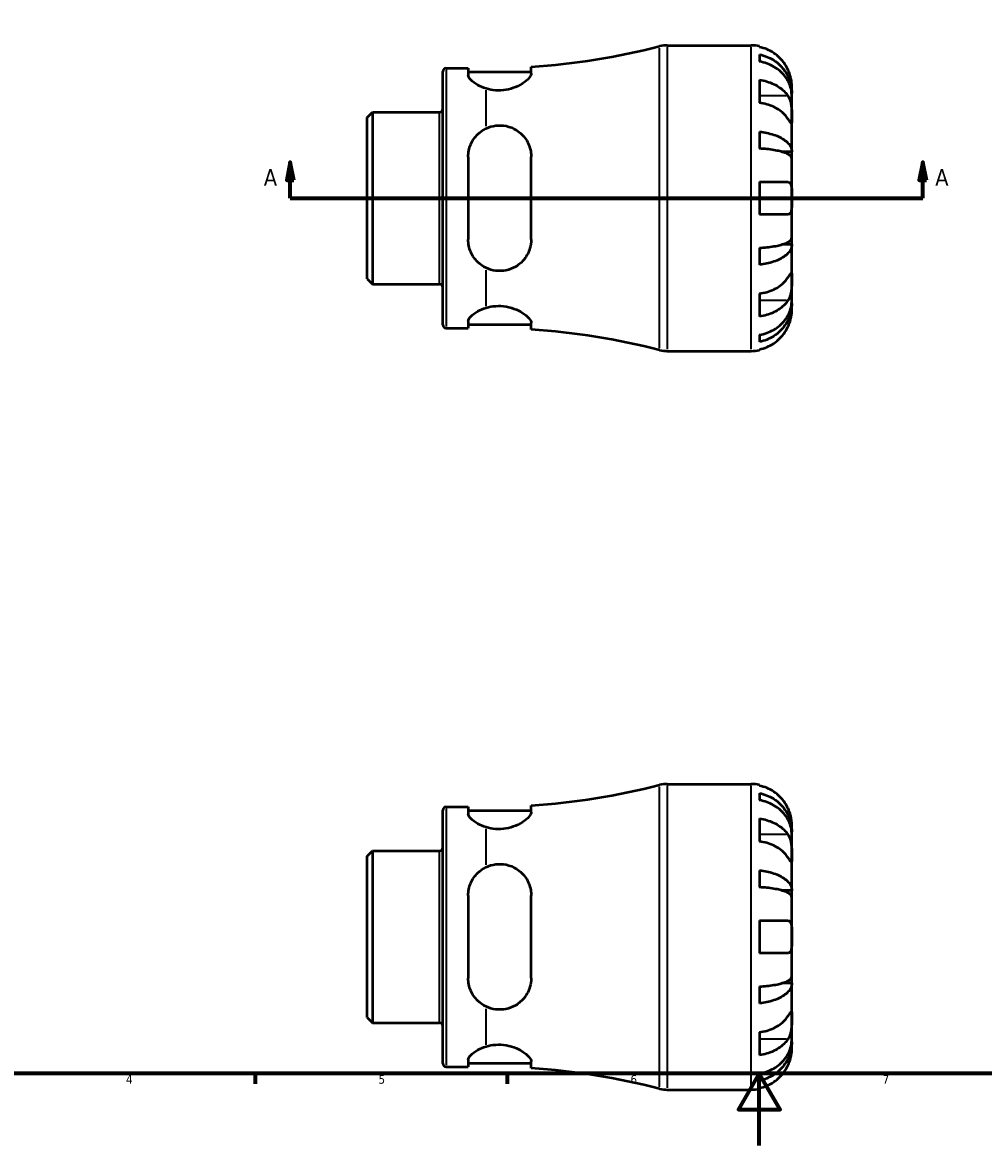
# Model space of a CAD drawing. Header units: millimetres. Extents: x -59 to 906, y -43 to 594.
# Tile 2 of 5: x 216 to 483, y 0 to 312. Entities that reach past the tile are written whole.
import ezdxf

# ---------------------------------------------------------------- set-up
doc = ezdxf.new("R2010")
doc.units = ezdxf.units.MM
for name, color, linetype, lineweight in [('Border (ANSI)', 7, 'Continuous', 70), ('Section Line (ANSI)', 7, 'Continuous', 70), ('Visible (ANSI)', 7, 'Continuous', 50), ('Visible Narrow (ANSI)', 7, 'Continuous', 35)]:
    doc.layers.add(name, color=color, linetype=linetype, lineweight=lineweight)
doc.styles.add('Label Text (ANSI)', font='tahoma.ttf')
doc.styles.add('Note Text (ANSI)', font='tahoma.ttf')

# ---------------------------------------------------------------- blocks, each defined once
blk = doc.blocks.new('Borders Default Border')
at = {"layer": 'Border (ANSI)'}
for p, q in [((280.33, 20), (280.33, 17.2)), ((350.42, 20), (350.42, 17.2))]:
    blk.add_line(p, q, dxfattribs=at)
at = {"layer": 'Border (ANSI)', "flags": 128}
for points in [[(20, 20), (20, 574), (821, 574), (821, 20), (20, 20)], [(420.5, 0), (420.5, 20), (414.73, 10), (426.27, 10), (420.5, 20)]]:
    blk.add_lwpolyline(points, dxfattribs=at)
at = {"layer": 'Border (ANSI)', "color": 5, "true_color": 0x0000ff, "char_height": 2.4, "attachment_point": 7, "style": 'Note Text (ANSI)'}
for s, insert in [('4', (244.45, 17.2)), ('5', (314.67, 17.15)), ('6', (384.69, 17.15)), ('7', (454.8, 17.2))]:
    blk.add_mtext(s, dxfattribs=dict(at, insert=insert))
blk = doc.blocks.new('2dTransSection0')
at = {"layer": 'Section Line (ANSI)', "linetype": 'Continuous'}
for p, q in [((290.12, 273.43), (289.12, 268.43)), ((290.12, 268.43), (290.12, 273.43)), ((291.12, 268.43), (290.12, 273.43)), ((465.94, 273.43), (464.94, 268.43)), ((465.94, 268.43), (465.94, 273.43)), ((466.94, 268.43), (465.94, 273.43)), ((289.12, 268.43), (291.12, 268.43)), ((290.12, 263.43), (290.12, 268.43)), ((464.94, 268.43), (466.94, 268.43)), ((465.94, 263.43), (465.94, 268.43)), ((290.12, 263.43), (298.74, 263.43)), ((457.32, 263.43), (465.94, 263.43))]:
    blk.add_line(p, q, dxfattribs=at)
at = {"layer": 'Section Line (ANSI)'}
blk.add_line((290.12, 263.43), (465.94, 263.43), dxfattribs=at)
at = {"layer": 'Section Line (ANSI)', "linetype": 'Continuous', "flags": 128}
for points in [[(291.12, 268.43), (290.12, 273.43), (289.12, 268.43), (291.12, 268.43)], [(466.94, 268.43), (465.94, 273.43), (464.94, 268.43), (466.94, 268.43)]]:
    blk.add_lwpolyline(points, dxfattribs=at)
at = {"layer": 'Section Line (ANSI)'}
for points in [[(291.12, 268.43), (290.12, 273.43), (289.12, 268.43), (291.12, 268.43)], [(466.94, 268.43), (465.94, 273.43), (464.94, 268.43), (466.94, 268.43)]]:
    blk.add_solid(points, dxfattribs=at)
at = {"layer": 'Section Line (ANSI)', "char_height": 4.57, "attachment_point": 7, "style": 'Label Text (ANSI)'}
for insert in [(282.76, 266.93), (469.41, 266.93)]:
    blk.add_mtext('A', dxfattribs=dict(at, insert=insert))

msp = doc.modelspace()

# ---------------------------------------------------------------- linework, layer by layer
at = {"layer": 'Visible (ANSI)'}
for p, q in [((394.92, 305.93), (418.28, 305.93)), ((420.53, 305.7), (420.53, 305.46)), ((420.53, 303.38), (420.53, 301.44)), ((357.08, 298.1), (357.08, 299.96)), ((332.53, 228.23), (332.53, 298.63)), ((333.46, 299.55), (339.58, 299.55)), ((339.58, 299.55), (339.58, 297.67)), ((339.58, 298.55), (357.08, 298.55)), ((420.53, 296.33), (420.53, 289.97)), ((429.53, 292.67), (429.53, 294.68)), ((429.53, 292.67), (429.5, 292.67)), ((429.53, 291.9), (429.53, 292.67)), ((429.53, 285.52), (429.53, 291.9)), ((311.53, 285.89), (312.97, 287.33)), ((312.97, 287.33), (331.61, 287.33)), ((312.97, 287.33), (312.97, 239.53)), ((311.53, 240.96), (311.53, 285.89)), ((429.53, 276.3), (429.53, 285.52)), ((420.53, 281.92), (420.53, 277.23)), ((339.58, 274.93), (339.58, 251.93)), ((357.08, 251.93), (357.08, 274.93)), ((429.53, 276.3), (426.8, 276.3)), ((429.53, 274.46), (429.53, 276.3)), ((429.53, 263.43), (429.53, 274.46)), ((420.53, 267.93), (420.53, 258.93)), ((420.53, 267.93), (428.46, 267.93)), ((429.53, 252.4), (429.53, 263.43)), ((428.46, 258.93), (420.53, 258.93)), ((429.53, 250.55), (426.8, 250.55)), ((429.53, 250.55), (429.53, 252.4)), ((429.53, 241.33), (429.53, 250.55)), ((420.53, 249.63), (420.53, 244.93)), ((311.53, 240.96), (312.97, 239.53)), ((429.53, 234.95), (429.53, 241.33)), ((312.97, 239.53), (331.61, 239.53)), ((420.53, 236.89), (420.53, 230.52)), ((429.53, 234.19), (429.53, 234.95)), ((429.53, 234.19), (429.5, 234.19)), ((429.53, 232.18), (429.53, 234.19)), ((339.58, 229.18), (339.58, 227.3)), ((339.58, 228.3), (357.08, 228.3)), ((357.08, 226.9), (357.08, 228.75)), ((333.46, 227.3), (339.58, 227.3)), ((420.53, 225.42), (420.53, 223.47)), ((394.92, 220.93), (418.28, 220.93)), ((420.53, 221.39), (420.53, 221.15)), ((394.92, 100.53), (418.28, 100.53)), ((420.53, 100.3), (420.53, 100.06)), ((420.53, 97.99), (420.53, 96.04)), ((333.46, 94.15), (339.58, 94.15)), ((339.58, 94.15), (339.58, 92.27)), ((357.08, 92.7), (357.08, 94.56)), ((332.53, 22.83), (332.53, 93.23)), ((339.58, 93.15), (357.08, 93.15)), ((420.53, 90.93), (420.53, 84.57)), ((429.53, 87.27), (429.53, 89.28)), ((429.53, 87.27), (429.5, 87.27)), ((429.53, 86.5), (429.53, 87.27)), ((429.53, 80.13), (429.53, 86.5)), ((311.53, 80.5), (312.97, 81.93)), ((312.97, 81.93), (331.61, 81.93)), ((312.97, 81.93), (312.97, 34.13)), ((311.53, 35.56), (311.53, 80.5)), ((429.53, 70.91), (429.53, 80.13)), ((420.53, 76.52), (420.53, 71.83)), ((339.58, 69.53), (339.58, 46.53)), ((357.08, 46.53), (357.08, 69.53)), ((429.53, 70.91), (426.8, 70.91)), ((429.53, 69.06), (429.53, 70.91)), ((429.53, 58.03), (429.53, 69.06)), ((420.53, 62.53), (420.53, 53.53)), ((420.53, 62.53), (428.46, 62.53)), ((429.53, 47), (429.53, 58.03)), ((428.46, 53.53), (420.53, 53.53)), ((429.53, 45.15), (429.53, 47)), ((420.53, 44.23), (420.53, 39.53)), ((429.53, 45.15), (426.8, 45.15)), ((429.53, 35.93), (429.53, 45.15)), ((311.53, 35.56), (312.97, 34.13)), ((429.53, 29.56), (429.53, 35.93)), ((312.97, 34.13), (331.61, 34.13)), ((420.53, 31.49), (420.53, 25.13)), ((429.53, 28.79), (429.5, 28.79)), ((429.53, 28.79), (429.53, 29.56)), ((429.53, 26.78), (429.53, 28.79)), ((333.46, 21.9), (339.58, 21.9)), ((339.58, 23.78), (339.58, 21.9)), ((339.58, 22.9), (357.08, 22.9)), ((357.08, 21.5), (357.08, 23.35)), ((420.53, 20.02), (420.53, 18.07)), ((420.53, 16), (420.53, 15.76)), ((394.92, 15.53), (418.28, 15.53))]:
    msp.add_line(p, q, dxfattribs=at)
for centre, radius, start, end in [((344.53, 493.37), 193.81, 273.7127, 284.4215), ((394.92, 297.43), 8.5, 90, 104.4215), ((418.28, 294.68), 11.25, 78.463, 90), ((333.46, 298.63), 0.925, 90, 180), ((331.61, 288.25), 0.925, 270, 0), ((331.61, 238.6), 0.925, 0, 90), ((333.46, 228.23), 0.925, 180, 270), ((344.53, 33.49), 193.81, 75.5785, 86.2873), ((394.92, 229.43), 8.5, 255.5785, 270), ((418.28, 232.18), 11.25, 270, 281.537), ((344.53, 287.97), 193.81, 273.7127, 284.4215), ((394.92, 92.03), 8.5, 90, 104.4215), ((418.28, 89.28), 11.25, 78.463, 90), ((333.46, 93.23), 0.925, 90, 180), ((331.61, 82.86), 0.925, 270, 0), ((331.61, 33.2), 0.925, 0, 90), ((333.46, 22.83), 0.925, 180, 270), ((344.53, -171.91), 193.81, 75.5785, 86.2873), ((394.92, 24.03), 8.5, 255.5785, 270), ((418.28, 26.78), 11.25, 270, 281.537)]:
    msp.add_arc(centre, radius, start, end, dxfattribs=at)
for points, knots in [([(428.46, 299.18), (428.23, 299.68), (427.95, 300.19), (427.21, 301.3), (426.72, 301.89), (425.73, 302.88), (425.15, 303.37), (423.89, 304.21), (423.22, 304.56), (421.95, 305.09), (421.25, 305.31), (420.53, 305.46)], [5.5022719, 5.5022719, 5.5022719, 5.5022719, 5.6617261, 5.6617261, 5.8711132, 5.8711132, 6.0795138, 6.0795138, 6.2879145, 6.2879145, 6.4900758, 6.4900758, 6.4900758, 6.4900758]), ([(420.53, 303.38), (421.25, 303.24), (421.96, 303.03), (423.22, 302.52), (423.9, 302.17), (425.15, 301.36), (425.74, 300.89), (426.72, 299.93), (427.21, 299.36), (428.05, 298.14), (428.41, 297.49), (428.94, 296.24), (429.17, 295.53), (429.46, 294.08), (429.53, 293.34), (429.53, 292.67)], [0.213434, 0.213434, 0.213434, 0.213434, 0.41601, 0.41601, 0.624348, 0.624348, 0.832687, 0.832687, 1.041572, 1.041572, 1.250457, 1.250457, 1.460128, 1.460128, 1.669799, 1.669799, 1.669799, 1.669799]), ([(429.53, 291.9), (429.53, 292.5), (429.46, 293.16), (429.17, 294.45), (428.94, 295.08), (428.41, 296.19), (428.05, 296.77), (427.21, 297.86), (426.72, 298.37), (425.74, 299.22), (425.15, 299.64), (423.9, 300.36), (423.22, 300.67), (421.96, 301.12), (421.25, 301.31), (420.53, 301.44)], [5.016117, 5.016117, 5.016117, 5.016117, 5.225788, 5.225788, 5.435459, 5.435459, 5.644344, 5.644344, 5.853229, 5.853229, 6.061567, 6.061567, 6.269906, 6.269906, 6.472482, 6.472482, 6.472482, 6.472482]), ([(344.53, 293.91), (343.67, 294.18), (342.9, 294.52), (341.45, 295.3), (340.76, 295.82), (339.82, 296.81), (339.58, 297.29), (339.58, 297.67)], [0.383727, 0.383727, 0.383727, 0.383727, 0.665403, 0.665403, 1.028814, 1.028814, 1.392226, 1.392226, 1.392226, 1.392226]), ([(357.08, 298.1), (357.08, 298.08), (357.08, 298.06), (357.06, 297.79), (356.95, 297.5), (356.43, 296.71), (355.9, 296.19), (354.52, 295.18), (353.67, 294.7), (351.89, 293.98), (351, 293.71), (349.13, 293.4), (348.2, 293.35), (346.3, 293.47), (345.38, 293.65), (344.53, 293.91)], [-1.861018, -1.861018, -1.861018, -1.861018, -1.843071, -1.843071, -1.602839, -1.602839, -1.229482, -1.229482, -0.87039, -0.87039, -0.574895, -0.574895, -0.293318, -0.293318, 0, 0, 0, 0]), ([(429.53, 294.68), (429.53, 294.68), (429.53, 294.74), (429.53, 294.99), (429.52, 295.21), (429.47, 295.77), (429.43, 296.09), (429.3, 296.77), (429.22, 297.11), (429.04, 297.7), (428.97, 297.93), (428.81, 298.37), (428.73, 298.58), (428.58, 298.92), (428.52, 299.05), (428.46, 299.18)], [0, 0, 0, 0, 0.1255823, 0.1255823, 0.2775869, 0.2775869, 0.4156583, 0.4156583, 0.5355886, 0.5355886, 0.6106285, 0.6106285, 0.6783071, 0.6783071, 0.7205994, 0.7205994, 0.7205994, 0.7205994]), ([(420.53, 296.33), (421.25, 296.23), (421.95, 296.07), (423.22, 295.7), (423.89, 295.45), (425.15, 294.85), (425.73, 294.5), (426.72, 293.81), (427.21, 293.39), (427.95, 292.6), (428.23, 292.24), (428.46, 291.89)], [0.2134384, 0.2134384, 0.2134384, 0.2134384, 0.4155998, 0.4155998, 0.6240004, 0.6240004, 0.8324011, 0.8324011, 1.0417882, 1.0417882, 1.2012424, 1.2012424, 1.2012424, 1.2012424]), ([(428.46, 291.89), (428.52, 291.8), (428.58, 291.71), (428.76, 291.39), (428.87, 291.15), (429.07, 290.61), (429.15, 290.32), (429.33, 289.57), (429.39, 289.11), (429.5, 288.08), (429.52, 287.52), (429.53, 286.45), (429.53, 285.95), (429.53, 285.52)], [-0.7247441, -0.7247441, -0.7247441, -0.7247441, -0.6829269, -0.6829269, -0.5894676, -0.5894676, -0.4901439, -0.4901439, -0.3493352, -0.3493352, -0.178565, -0.178565, 0, 0, 0, 0]), ([(428.46, 285.52), (428.23, 285.88), (427.95, 286.24), (427.21, 287.03), (426.72, 287.44), (425.73, 288.14), (425.15, 288.49), (423.89, 289.08), (423.22, 289.33), (421.95, 289.71), (421.25, 289.86), (420.53, 289.97)], [5.5022719, 5.5022719, 5.5022719, 5.5022719, 5.6617261, 5.6617261, 5.8711132, 5.8711132, 6.0795138, 6.0795138, 6.2879145, 6.2879145, 6.4900758, 6.4900758, 6.4900758, 6.4900758]), ([(429.53, 285.52), (429.53, 285.28), (429.53, 285.07), (429.53, 284.7), (429.53, 284.54), (429.51, 284.28), (429.48, 284.2), (429.38, 284.21), (429.31, 284.29), (429.13, 284.53), (429.04, 284.65), (428.84, 284.96), (428.73, 285.13), (428.56, 285.38), (428.51, 285.45), (428.46, 285.52)], [0, 0, 0, 0, 0.1023049, 0.1023049, 0.2116531, 0.2116531, 0.3586874, 0.3586874, 0.4986154, 0.4986154, 0.596139, 0.596139, 0.690343, 0.690343, 0.7235503, 0.7235503, 0.7235503, 0.7235503]), ([(339.58, 274.93), (339.58, 276.08), (339.82, 277.28), (340.76, 279.47), (341.45, 280.45), (342.9, 281.84), (343.67, 282.39), (344.53, 282.81)], [1.336609, 1.336609, 1.336609, 1.336609, 1.700021, 1.700021, 2.063432, 2.063432, 2.345108, 2.345108, 2.345108, 2.345108]), ([(344.53, 282.81), (345.38, 283.22), (346.3, 283.49), (348.22, 283.73), (349.17, 283.69), (351.13, 283.29), (352.1, 282.89), (354.02, 281.7), (354.91, 280.83), (356.27, 278.8), (356.75, 277.63), (357.04, 275.91), (357.08, 275.42), (357.08, 274.93)], [-2.069307, -2.069307, -2.069307, -2.069307, -1.774772, -1.774772, -1.487372, -1.487372, -1.162839, -1.162839, -0.762887, -0.762887, -0.357745, -0.357745, -0.200978, -0.200978, -0.200978, -0.200978]), ([(420.53, 281.92), (421.25, 281.85), (421.96, 281.73), (423.22, 281.47), (423.9, 281.29), (425.15, 280.86), (425.74, 280.61), (426.72, 280.11), (427.21, 279.82), (428.05, 279.17), (428.41, 278.83), (428.94, 278.18), (429.17, 277.8), (429.46, 277.05), (429.53, 276.66), (429.53, 276.3)], [0.213434, 0.213434, 0.213434, 0.213434, 0.41601, 0.41601, 0.624348, 0.624348, 0.832687, 0.832687, 1.041572, 1.041572, 1.250457, 1.250457, 1.460128, 1.460128, 1.669799, 1.669799, 1.669799, 1.669799]), ([(429.53, 274.46), (429.53, 274.63), (429.46, 274.82), (429.17, 275.2), (428.94, 275.38), (428.41, 275.7), (428.05, 275.87), (427.21, 276.19), (426.72, 276.34), (425.74, 276.58), (425.15, 276.7), (423.9, 276.92), (423.22, 277), (421.96, 277.14), (421.25, 277.19), (420.53, 277.23)], [5.016117, 5.016117, 5.016117, 5.016117, 5.225788, 5.225788, 5.435459, 5.435459, 5.644344, 5.644344, 5.853229, 5.853229, 6.061567, 6.061567, 6.269906, 6.269906, 6.472482, 6.472482, 6.472482, 6.472482]), ([(428.46, 267.93), (428.54, 267.93), (428.61, 267.92), (428.78, 267.88), (428.88, 267.82), (429.07, 267.66), (429.15, 267.55), (429.32, 267.19), (429.39, 266.9), (429.5, 266.16), (429.52, 265.68), (429.53, 264.61), (429.53, 264.02), (429.53, 263.43)], [-0.7196887, -0.7196887, -0.7196887, -0.7196887, -0.6691335, -0.6691335, -0.5844829, -0.5844829, -0.490085, -0.490085, -0.3476599, -0.3476599, -0.1782767, -0.1782767, 0, 0, 0, 0]), ([(429.53, 263.43), (429.53, 263.03), (429.53, 262.63), (429.53, 261.81), (429.52, 261.41), (429.48, 260.54), (429.43, 260.12), (429.28, 259.56), (429.2, 259.38), (429.02, 259.14), (428.93, 259.07), (428.73, 258.96), (428.61, 258.93), (428.48, 258.93), (428.47, 258.93), (428.46, 258.93)], [-3.126213, -3.126213, -3.126213, -3.126213, -3.0059213, -3.0059213, -2.8729567, -2.8729567, -2.6978937, -2.6978937, -2.583387, -2.583387, -2.4954757, -2.4954757, -2.4031024, -2.4031024, -2.3983168, -2.3983168, -2.3983168, -2.3983168]), ([(344.53, 244.05), (343.67, 244.46), (342.9, 245.01), (341.45, 246.4), (340.76, 247.39), (339.82, 249.58), (339.58, 250.78), (339.58, 251.93)], [0.383727, 0.383727, 0.383727, 0.383727, 0.665403, 0.665403, 1.028814, 1.028814, 1.392226, 1.392226, 1.392226, 1.392226]), ([(357.08, 251.93), (357.08, 251.87), (357.08, 251.81), (357.06, 250.99), (356.95, 250.25), (356.43, 248.42), (355.9, 247.39), (354.52, 245.64), (353.67, 244.91), (351.89, 243.88), (351, 243.54), (349.13, 243.17), (348.2, 243.13), (346.3, 243.36), (345.38, 243.64), (344.53, 244.05)], [-1.86109, -1.86109, -1.86109, -1.86109, -1.843104, -1.843104, -1.602825, -1.602825, -1.229474, -1.229474, -0.870399, -0.870399, -0.574914, -0.574914, -0.293334, -0.293334, -0.000071, -0.000071, -0.000071, -0.000071]), ([(420.53, 249.63), (421.25, 249.66), (421.96, 249.72), (423.22, 249.85), (423.9, 249.94), (425.15, 250.15), (425.74, 250.27), (426.72, 250.52), (427.21, 250.67), (428.05, 250.98), (428.41, 251.15), (428.94, 251.47), (429.17, 251.66), (429.46, 252.03), (429.53, 252.22), (429.53, 252.4)], [0.213434, 0.213434, 0.213434, 0.213434, 0.41601, 0.41601, 0.624348, 0.624348, 0.832687, 0.832687, 1.041572, 1.041572, 1.250457, 1.250457, 1.460128, 1.460128, 1.669799, 1.669799, 1.669799, 1.669799]), ([(429.53, 250.55), (429.53, 250.2), (429.46, 249.81), (429.17, 249.05), (428.94, 248.68), (428.41, 248.02), (428.05, 247.68), (427.21, 247.04), (426.72, 246.74), (425.74, 246.24), (425.15, 245.99), (423.9, 245.57), (423.22, 245.39), (421.96, 245.12), (421.25, 245.01), (420.53, 244.93)], [5.016117, 5.016117, 5.016117, 5.016117, 5.225788, 5.225788, 5.435459, 5.435459, 5.644344, 5.644344, 5.853229, 5.853229, 6.061567, 6.061567, 6.269906, 6.269906, 6.472482, 6.472482, 6.472482, 6.472482]), ([(420.53, 236.89), (421.25, 236.99), (421.95, 237.15), (423.22, 237.52), (423.89, 237.77), (425.15, 238.37), (425.73, 238.71), (426.72, 239.41), (427.21, 239.83), (427.95, 240.62), (428.23, 240.98), (428.46, 241.33)], [0.2134384, 0.2134384, 0.2134384, 0.2134384, 0.4155998, 0.4155998, 0.6240004, 0.6240004, 0.8324011, 0.8324011, 1.0417882, 1.0417882, 1.2012424, 1.2012424, 1.2012424, 1.2012424]), ([(428.46, 241.33), (428.52, 241.42), (428.58, 241.51), (428.76, 241.77), (428.87, 241.94), (429.07, 242.24), (429.15, 242.36), (429.33, 242.59), (429.39, 242.65), (429.5, 242.64), (429.52, 242.53), (429.53, 242.08), (429.53, 241.75), (429.53, 241.33)], [-0.7247441, -0.7247441, -0.7247441, -0.7247441, -0.6829269, -0.6829269, -0.5894676, -0.5894676, -0.4901439, -0.4901439, -0.3493352, -0.3493352, -0.178565, -0.178565, 0, 0, 0, 0]), ([(429.53, 241.33), (429.53, 241.09), (429.53, 240.82), (429.53, 240.22), (429.53, 239.89), (429.51, 239.08), (429.48, 238.59), (429.38, 237.64), (429.31, 237.19), (429.13, 236.45), (429.04, 236.17), (428.84, 235.64), (428.73, 235.4), (428.56, 235.11), (428.51, 235.04), (428.46, 234.97)], [0, 0, 0, 0, 0.1023049, 0.1023049, 0.2116531, 0.2116531, 0.3586874, 0.3586874, 0.4986154, 0.4986154, 0.596139, 0.596139, 0.690343, 0.690343, 0.7235503, 0.7235503, 0.7235503, 0.7235503]), ([(428.46, 234.97), (428.23, 234.61), (427.95, 234.25), (427.21, 233.46), (426.72, 233.05), (425.73, 232.35), (425.15, 232), (423.89, 231.41), (423.22, 231.16), (421.95, 230.79), (421.25, 230.63), (420.53, 230.52)], [5.5022719, 5.5022719, 5.5022719, 5.5022719, 5.6617261, 5.6617261, 5.8711132, 5.8711132, 6.0795138, 6.0795138, 6.2879145, 6.2879145, 6.4900758, 6.4900758, 6.4900758, 6.4900758]), ([(420.53, 225.42), (421.25, 225.54), (421.96, 225.73), (423.22, 226.19), (423.9, 226.49), (425.15, 227.22), (425.74, 227.64), (426.72, 228.49), (427.21, 228.99), (428.05, 230.08), (428.41, 230.66), (428.94, 231.77), (429.17, 232.41), (429.46, 233.69), (429.53, 234.35), (429.53, 234.95)], [0.213434, 0.213434, 0.213434, 0.213434, 0.41601, 0.41601, 0.624348, 0.624348, 0.832687, 0.832687, 1.041572, 1.041572, 1.250457, 1.250457, 1.460128, 1.460128, 1.669799, 1.669799, 1.669799, 1.669799]), ([(339.58, 229.18), (339.58, 229.57), (339.82, 230.04), (340.76, 231.04), (341.45, 231.55), (342.9, 232.34), (343.67, 232.68), (344.53, 232.94)], [1.336609, 1.336609, 1.336609, 1.336609, 1.700021, 1.700021, 2.063432, 2.063432, 2.345108, 2.345108, 2.345108, 2.345108]), ([(344.53, 232.94), (345.38, 233.2), (346.3, 233.38), (348.22, 233.51), (349.17, 233.45), (351.13, 233.12), (352.1, 232.81), (354.02, 231.99), (354.91, 231.43), (356.27, 230.33), (356.75, 229.77), (357.04, 229.09), (357.08, 228.92), (357.08, 228.75)], [-2.069307, -2.069307, -2.069307, -2.069307, -1.774772, -1.774772, -1.487372, -1.487372, -1.162839, -1.162839, -0.762887, -0.762887, -0.357745, -0.357745, -0.200978, -0.200978, -0.200978, -0.200978]), ([(429.53, 234.19), (429.53, 233.51), (429.46, 232.77), (429.17, 231.33), (428.94, 230.62), (428.41, 229.37), (428.05, 228.71), (427.21, 227.49), (426.72, 226.92), (425.74, 225.97), (425.15, 225.5), (423.9, 224.68), (423.22, 224.34), (421.96, 223.83), (421.25, 223.61), (420.53, 223.47)], [5.016117, 5.016117, 5.016117, 5.016117, 5.225788, 5.225788, 5.435459, 5.435459, 5.644344, 5.644344, 5.853229, 5.853229, 6.061567, 6.061567, 6.269906, 6.269906, 6.472482, 6.472482, 6.472482, 6.472482]), ([(428.46, 227.68), (428.54, 227.83), (428.61, 227.99), (428.78, 228.41), (428.88, 228.67), (429.07, 229.22), (429.15, 229.51), (429.32, 230.2), (429.39, 230.57), (429.5, 231.3), (429.52, 231.61), (429.53, 232.06), (429.53, 232.18), (429.53, 232.18)], [-0.7196887, -0.7196887, -0.7196887, -0.7196887, -0.6691335, -0.6691335, -0.5844829, -0.5844829, -0.490085, -0.490085, -0.3476599, -0.3476599, -0.1782767, -0.1782767, 0, 0, 0, 0]), ([(420.53, 221.39), (421.25, 221.54), (421.95, 221.76), (423.22, 222.29), (423.89, 222.64), (425.15, 223.49), (425.73, 223.98), (426.72, 224.96), (427.21, 225.55), (427.95, 226.67), (428.23, 227.18), (428.46, 227.68)], [0.2134384, 0.2134384, 0.2134384, 0.2134384, 0.4155998, 0.4155998, 0.6240004, 0.6240004, 0.8324011, 0.8324011, 1.0417882, 1.0417882, 1.2012424, 1.2012424, 1.2012424, 1.2012424]), ([(428.46, 93.78), (428.23, 94.28), (427.95, 94.79), (427.21, 95.9), (426.72, 96.49), (425.73, 97.48), (425.15, 97.97), (423.89, 98.81), (423.22, 99.17), (421.95, 99.69), (421.25, 99.91), (420.53, 100.06)], [5.5022719, 5.5022719, 5.5022719, 5.5022719, 5.6617261, 5.6617261, 5.8711132, 5.8711132, 6.0795138, 6.0795138, 6.2879145, 6.2879145, 6.4900758, 6.4900758, 6.4900758, 6.4900758]), ([(420.53, 97.99), (421.25, 97.84), (421.96, 97.63), (423.22, 97.12), (423.9, 96.78), (425.15, 95.96), (425.74, 95.49), (426.72, 94.53), (427.21, 93.97), (428.05, 92.74), (428.41, 92.09), (428.94, 90.84), (429.17, 90.13), (429.46, 88.68), (429.53, 87.94), (429.53, 87.27)], [0.213434, 0.213434, 0.213434, 0.213434, 0.41601, 0.41601, 0.624348, 0.624348, 0.832687, 0.832687, 1.041572, 1.041572, 1.250457, 1.250457, 1.460128, 1.460128, 1.669799, 1.669799, 1.669799, 1.669799]), ([(429.53, 86.5), (429.53, 87.1), (429.46, 87.76), (429.17, 89.05), (428.94, 89.68), (428.41, 90.79), (428.05, 91.38), (427.21, 92.46), (426.72, 92.97), (425.74, 93.82), (425.15, 94.24), (423.9, 94.96), (423.22, 95.27), (421.96, 95.72), (421.25, 95.91), (420.53, 96.04)], [5.016117, 5.016117, 5.016117, 5.016117, 5.225788, 5.225788, 5.435459, 5.435459, 5.644344, 5.644344, 5.853229, 5.853229, 6.061567, 6.061567, 6.269906, 6.269906, 6.472482, 6.472482, 6.472482, 6.472482]), ([(429.53, 89.28), (429.53, 89.28), (429.53, 89.33), (429.53, 89.55), (429.52, 89.73), (429.48, 90.28), (429.43, 90.68), (429.28, 91.44), (429.2, 91.77), (429.02, 92.37), (428.93, 92.63), (428.73, 93.18), (428.61, 93.46), (428.48, 93.75), (428.47, 93.76), (428.46, 93.78)], [-3.126213, -3.126213, -3.126213, -3.126213, -3.0059213, -3.0059213, -2.8729567, -2.8729567, -2.6978937, -2.6978937, -2.583387, -2.583387, -2.4954757, -2.4954757, -2.4031024, -2.4031024, -2.3983168, -2.3983168, -2.3983168, -2.3983168]), ([(344.53, 88.51), (343.67, 88.78), (342.9, 89.12), (341.45, 89.9), (340.76, 90.42), (339.82, 91.42), (339.58, 91.89), (339.58, 92.27)], [0.383727, 0.383727, 0.383727, 0.383727, 0.665403, 0.665403, 1.028814, 1.028814, 1.392226, 1.392226, 1.392226, 1.392226]), ([(357.08, 92.7), (357.08, 92.68), (357.08, 92.67), (357.06, 92.39), (356.95, 92.1), (356.43, 91.31), (355.9, 90.79), (354.52, 89.78), (353.67, 89.3), (351.89, 88.58), (351, 88.31), (349.13, 88), (348.2, 87.95), (346.3, 88.07), (345.38, 88.25), (344.53, 88.51)], [-1.86109, -1.86109, -1.86109, -1.86109, -1.843104, -1.843104, -1.602825, -1.602825, -1.229474, -1.229474, -0.870399, -0.870399, -0.574914, -0.574914, -0.293334, -0.293334, -0.000071, -0.000071, -0.000071, -0.000071]), ([(420.53, 90.93), (421.25, 90.83), (421.95, 90.67), (423.22, 90.3), (423.89, 90.05), (425.15, 89.45), (425.73, 89.11), (426.72, 88.41), (427.21, 87.99), (427.95, 87.2), (428.23, 86.84), (428.46, 86.49)], [0.2134384, 0.2134384, 0.2134384, 0.2134384, 0.4155998, 0.4155998, 0.6240004, 0.6240004, 0.8324011, 0.8324011, 1.0417882, 1.0417882, 1.2012424, 1.2012424, 1.2012424, 1.2012424]), ([(428.46, 80.13), (428.23, 80.48), (427.95, 80.84), (427.21, 81.63), (426.72, 82.04), (425.73, 82.74), (425.15, 83.09), (423.89, 83.68), (423.22, 83.94), (421.95, 84.31), (421.25, 84.46), (420.53, 84.57)], [5.5022719, 5.5022719, 5.5022719, 5.5022719, 5.6617261, 5.6617261, 5.8711132, 5.8711132, 6.0795138, 6.0795138, 6.2879145, 6.2879145, 6.4900758, 6.4900758, 6.4900758, 6.4900758]), ([(428.46, 86.49), (428.52, 86.4), (428.58, 86.31), (428.76, 85.99), (428.87, 85.75), (429.07, 85.22), (429.15, 84.92), (429.33, 84.17), (429.39, 83.71), (429.5, 82.68), (429.52, 82.12), (429.53, 81.05), (429.53, 80.55), (429.53, 80.13)], [-0.7247441, -0.7247441, -0.7247441, -0.7247441, -0.6829269, -0.6829269, -0.5894676, -0.5894676, -0.4901439, -0.4901439, -0.3493352, -0.3493352, -0.178565, -0.178565, 0, 0, 0, 0]), ([(344.53, 77.41), (345.38, 77.82), (346.3, 78.1), (348.22, 78.33), (349.17, 78.29), (351.13, 77.89), (352.1, 77.49), (354.02, 76.3), (354.91, 75.43), (356.27, 73.4), (356.75, 72.24), (357.04, 70.51), (357.08, 70.02), (357.08, 69.53)], [-2.069307, -2.069307, -2.069307, -2.069307, -1.774772, -1.774772, -1.487372, -1.487372, -1.162839, -1.162839, -0.762887, -0.762887, -0.357745, -0.357745, -0.200978, -0.200978, -0.200978, -0.200978]), ([(429.53, 80.13), (429.53, 79.88), (429.53, 79.67), (429.53, 79.3), (429.53, 79.14), (429.51, 78.88), (429.48, 78.8), (429.38, 78.81), (429.31, 78.89), (429.13, 79.13), (429.04, 79.25), (428.84, 79.56), (428.73, 79.73), (428.56, 79.99), (428.51, 80.05), (428.46, 80.13)], [0, 0, 0, 0, 0.1023049, 0.1023049, 0.2116531, 0.2116531, 0.3586874, 0.3586874, 0.4986154, 0.4986154, 0.596139, 0.596139, 0.690343, 0.690343, 0.7235503, 0.7235503, 0.7235503, 0.7235503]), ([(339.58, 69.53), (339.58, 70.68), (339.82, 71.88), (340.76, 74.07), (341.45, 75.05), (342.9, 76.44), (343.67, 76.99), (344.53, 77.41)], [1.336609, 1.336609, 1.336609, 1.336609, 1.700021, 1.700021, 2.063432, 2.063432, 2.345108, 2.345108, 2.345108, 2.345108]), ([(420.53, 76.52), (421.25, 76.45), (421.96, 76.34), (423.22, 76.07), (423.9, 75.89), (425.15, 75.46), (425.74, 75.21), (426.72, 74.71), (427.21, 74.42), (428.05, 73.78), (428.41, 73.43), (428.94, 72.78), (429.17, 72.41), (429.46, 71.65), (429.53, 71.26), (429.53, 70.91)], [0.213434, 0.213434, 0.213434, 0.213434, 0.41601, 0.41601, 0.624348, 0.624348, 0.832687, 0.832687, 1.041572, 1.041572, 1.250457, 1.250457, 1.460128, 1.460128, 1.669799, 1.669799, 1.669799, 1.669799]), ([(429.53, 69.06), (429.53, 69.23), (429.46, 69.42), (429.17, 69.8), (428.94, 69.98), (428.41, 70.3), (428.05, 70.47), (427.21, 70.79), (426.72, 70.94), (425.74, 71.18), (425.15, 71.31), (423.9, 71.52), (423.22, 71.61), (421.96, 71.74), (421.25, 71.79), (420.53, 71.83)], [5.016117, 5.016117, 5.016117, 5.016117, 5.225788, 5.225788, 5.435459, 5.435459, 5.644344, 5.644344, 5.853229, 5.853229, 6.061567, 6.061567, 6.269906, 6.269906, 6.472482, 6.472482, 6.472482, 6.472482]), ([(428.46, 62.53), (428.54, 62.53), (428.61, 62.52), (428.78, 62.48), (428.88, 62.43), (429.07, 62.27), (429.15, 62.15), (429.32, 61.79), (429.39, 61.5), (429.5, 60.76), (429.52, 60.28), (429.53, 59.21), (429.53, 58.62), (429.53, 58.03)], [-0.7196887, -0.7196887, -0.7196887, -0.7196887, -0.6691335, -0.6691335, -0.5844829, -0.5844829, -0.490085, -0.490085, -0.3476599, -0.3476599, -0.1782767, -0.1782767, 0, 0, 0, 0]), ([(429.53, 58.03), (429.53, 57.63), (429.53, 57.23), (429.53, 56.41), (429.52, 56.01), (429.48, 55.14), (429.43, 54.72), (429.28, 54.16), (429.2, 53.99), (429.02, 53.75), (428.93, 53.67), (428.73, 53.56), (428.61, 53.53), (428.48, 53.53), (428.47, 53.53), (428.46, 53.53)], [-3.126213, -3.126213, -3.126213, -3.126213, -3.0059213, -3.0059213, -2.8729567, -2.8729567, -2.6978937, -2.6978937, -2.583387, -2.583387, -2.4954757, -2.4954757, -2.4031024, -2.4031024, -2.3983168, -2.3983168, -2.3983168, -2.3983168]), ([(420.53, 44.23), (421.25, 44.27), (421.96, 44.32), (423.22, 44.45), (423.9, 44.54), (425.15, 44.75), (425.74, 44.87), (426.72, 45.12), (427.21, 45.27), (428.05, 45.58), (428.41, 45.75), (428.94, 46.08), (429.17, 46.26), (429.46, 46.63), (429.53, 46.82), (429.53, 47)], [0.213434, 0.213434, 0.213434, 0.213434, 0.41601, 0.41601, 0.624348, 0.624348, 0.832687, 0.832687, 1.041572, 1.041572, 1.250457, 1.250457, 1.460128, 1.460128, 1.669799, 1.669799, 1.669799, 1.669799]), ([(344.53, 38.65), (343.67, 39.06), (342.9, 39.62), (341.45, 41), (340.76, 41.99), (339.82, 44.18), (339.58, 45.38), (339.58, 46.53)], [0.383727, 0.383727, 0.383727, 0.383727, 0.665403, 0.665403, 1.028814, 1.028814, 1.392226, 1.392226, 1.392226, 1.392226]), ([(357.08, 46.53), (357.08, 46.47), (357.08, 46.41), (357.06, 45.6), (356.95, 44.85), (356.43, 43.03), (355.9, 42), (354.52, 40.25), (353.67, 39.51), (351.89, 38.48), (351, 38.14), (349.13, 37.77), (348.2, 37.73), (346.3, 37.96), (345.38, 38.24), (344.53, 38.65)], [-1.86109, -1.86109, -1.86109, -1.86109, -1.843104, -1.843104, -1.602825, -1.602825, -1.229474, -1.229474, -0.870399, -0.870399, -0.574914, -0.574914, -0.293334, -0.293334, -0.000071, -0.000071, -0.000071, -0.000071]), ([(429.53, 45.15), (429.53, 44.8), (429.46, 44.41), (429.17, 43.65), (428.94, 43.28), (428.41, 42.63), (428.05, 42.28), (427.21, 41.64), (426.72, 41.34), (425.74, 40.84), (425.15, 40.6), (423.9, 40.17), (423.22, 39.99), (421.96, 39.72), (421.25, 39.61), (420.53, 39.53)], [5.016117, 5.016117, 5.016117, 5.016117, 5.225788, 5.225788, 5.435459, 5.435459, 5.644344, 5.644344, 5.853229, 5.853229, 6.061567, 6.061567, 6.269906, 6.269906, 6.472482, 6.472482, 6.472482, 6.472482]), ([(420.53, 31.49), (421.25, 31.59), (421.95, 31.75), (423.22, 32.12), (423.89, 32.37), (425.15, 32.97), (425.73, 33.32), (426.72, 34.01), (427.21, 34.43), (427.95, 35.22), (428.23, 35.58), (428.46, 35.93)], [0.2134384, 0.2134384, 0.2134384, 0.2134384, 0.4155998, 0.4155998, 0.6240004, 0.6240004, 0.8324011, 0.8324011, 1.0417882, 1.0417882, 1.2012424, 1.2012424, 1.2012424, 1.2012424]), ([(428.46, 35.93), (428.52, 36.02), (428.58, 36.11), (428.76, 36.37), (428.87, 36.54), (429.07, 36.84), (429.15, 36.96), (429.33, 37.19), (429.39, 37.26), (429.5, 37.24), (429.52, 37.13), (429.53, 36.69), (429.53, 36.35), (429.53, 35.93)], [-0.7247441, -0.7247441, -0.7247441, -0.7247441, -0.6829269, -0.6829269, -0.5894676, -0.5894676, -0.4901439, -0.4901439, -0.3493352, -0.3493352, -0.178565, -0.178565, 0, 0, 0, 0]), ([(429.53, 35.93), (429.53, 35.69), (429.53, 35.42), (429.53, 34.82), (429.53, 34.49), (429.51, 33.68), (429.48, 33.2), (429.38, 32.24), (429.31, 31.79), (429.13, 31.06), (429.04, 30.77), (428.84, 30.24), (428.73, 30.01), (428.56, 29.71), (428.51, 29.64), (428.46, 29.57)], [0, 0, 0, 0, 0.1023049, 0.1023049, 0.2116531, 0.2116531, 0.3586874, 0.3586874, 0.4986154, 0.4986154, 0.596139, 0.596139, 0.690343, 0.690343, 0.7235503, 0.7235503, 0.7235503, 0.7235503]), ([(344.53, 27.54), (345.38, 27.8), (346.3, 27.98), (348.22, 28.11), (349.17, 28.06), (351.13, 27.72), (352.1, 27.42), (354.02, 26.59), (354.91, 26.03), (356.27, 24.93), (356.75, 24.37), (357.04, 23.69), (357.08, 23.52), (357.08, 23.35)], [-2.069307, -2.069307, -2.069307, -2.069307, -1.774772, -1.774772, -1.487372, -1.487372, -1.162839, -1.162839, -0.762887, -0.762887, -0.357745, -0.357745, -0.200978, -0.200978, -0.200978, -0.200978]), ([(428.46, 29.57), (428.23, 29.21), (427.95, 28.85), (427.21, 28.07), (426.72, 27.65), (425.73, 26.95), (425.15, 26.61), (423.89, 26.01), (423.22, 25.76), (421.95, 25.39), (421.25, 25.23), (420.53, 25.13)], [5.5022719, 5.5022719, 5.5022719, 5.5022719, 5.6617261, 5.6617261, 5.8711132, 5.8711132, 6.0795138, 6.0795138, 6.2879145, 6.2879145, 6.4900758, 6.4900758, 6.4900758, 6.4900758]), ([(420.53, 20.02), (421.25, 20.14), (421.96, 20.34), (423.22, 20.79), (423.9, 21.09), (425.15, 21.82), (425.74, 22.24), (426.72, 23.09), (427.21, 23.59), (428.05, 24.68), (428.41, 25.27), (428.94, 26.38), (429.17, 27.01), (429.46, 28.3), (429.53, 28.95), (429.53, 29.56)], [0.213434, 0.213434, 0.213434, 0.213434, 0.41601, 0.41601, 0.624348, 0.624348, 0.832687, 0.832687, 1.041572, 1.041572, 1.250457, 1.250457, 1.460128, 1.460128, 1.669799, 1.669799, 1.669799, 1.669799]), ([(429.53, 28.79), (429.53, 28.11), (429.46, 27.37), (429.17, 25.93), (428.94, 25.22), (428.41, 23.97), (428.05, 23.31), (427.21, 22.09), (426.72, 21.52), (425.74, 20.57), (425.15, 20.1), (423.9, 19.28), (423.22, 18.94), (421.96, 18.43), (421.25, 18.22), (420.53, 18.07)], [5.016117, 5.016117, 5.016117, 5.016117, 5.225788, 5.225788, 5.435459, 5.435459, 5.644344, 5.644344, 5.853229, 5.853229, 6.061567, 6.061567, 6.269906, 6.269906, 6.472482, 6.472482, 6.472482, 6.472482]), ([(339.58, 23.78), (339.58, 24.17), (339.82, 24.64), (340.76, 25.64), (341.45, 26.15), (342.9, 26.94), (343.67, 27.28), (344.53, 27.54)], [1.336609, 1.336609, 1.336609, 1.336609, 1.700021, 1.700021, 2.063432, 2.063432, 2.345108, 2.345108, 2.345108, 2.345108]), ([(428.46, 22.28), (428.54, 22.43), (428.61, 22.59), (428.78, 23.01), (428.88, 23.27), (429.07, 23.83), (429.15, 24.11), (429.32, 24.8), (429.39, 25.18), (429.5, 25.9), (429.52, 26.21), (429.53, 26.66), (429.53, 26.78), (429.53, 26.78)], [-0.7196887, -0.7196887, -0.7196887, -0.7196887, -0.6691335, -0.6691335, -0.5844829, -0.5844829, -0.490085, -0.490085, -0.3476599, -0.3476599, -0.1782767, -0.1782767, 0, 0, 0, 0]), ([(420.53, 16), (421.25, 16.14), (421.95, 16.37), (423.22, 16.89), (423.89, 17.25), (425.15, 18.09), (425.73, 18.58), (426.72, 19.57), (427.21, 20.15), (427.95, 21.27), (428.23, 21.78), (428.46, 22.28)], [0.2134384, 0.2134384, 0.2134384, 0.2134384, 0.4155998, 0.4155998, 0.6240004, 0.6240004, 0.8324011, 0.8324011, 1.0417882, 1.0417882, 1.2012424, 1.2012424, 1.2012424, 1.2012424])]:
    msp.add_open_spline(points, degree=3, knots=knots, dxfattribs=at)
at = {"layer": 'Visible Narrow (ANSI)'}
for p, q in [((392.8, 221.72), (392.8, 305.14)), ((394.92, 305.4), (394.92, 221.45)), ((418.28, 221.45), (418.28, 305.4)), ((333.46, 299.11), (333.46, 227.75)), ((344.53, 283.47), (344.53, 293.48)), ((428.07, 291.89), (420.93, 291.89)), ((331.61, 239.82), (331.61, 287.03)), ((344.53, 233.37), (344.53, 243.38)), ((428.07, 234.97), (420.93, 234.97)), ((394.92, 100.01), (394.92, 16.05)), ((418.28, 16.05), (418.28, 100.01)), ((392.8, 16.32), (392.8, 99.74)), ((333.46, 93.71), (333.46, 22.35)), ((344.53, 78.07), (344.53, 88.08)), ((428.07, 86.49), (420.93, 86.49)), ((331.61, 34.42), (331.61, 81.64)), ((344.53, 27.98), (344.53, 37.98)), ((428.07, 29.57), (420.93, 29.57))]:
    msp.add_line(p, q, dxfattribs=at)

# ---------------------------------------------------------------- block references
msp.add_blockref('Borders Default Border', (0, 0))
at = {"layer": 'Section Line (ANSI)'}
msp.add_blockref('2dTransSection0', (0, 0), dxfattribs=at)

doc.saveas('drawing.dxf')
